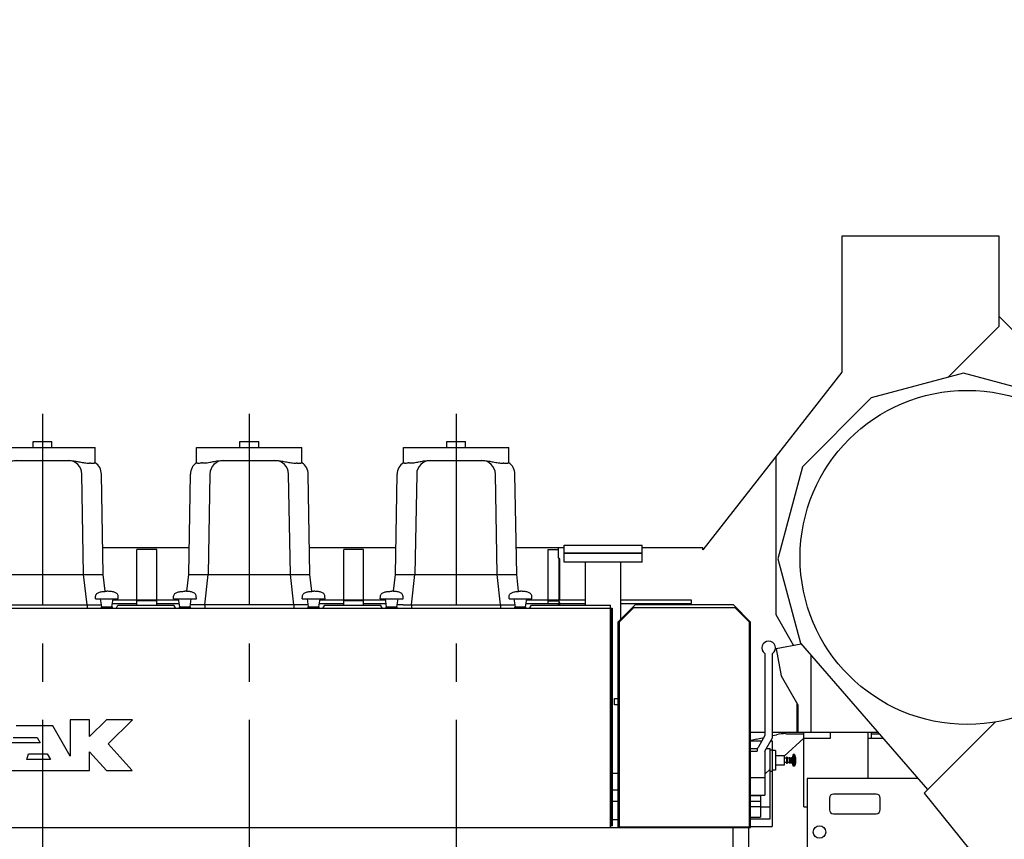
# Model space of a CAD drawing. Header units: millimetres. Extents: x 0 to 1189, y 0 to 841.
# Tile 17 of 103: x 267 to 393, y 245 to 350. Entities that reach past the tile are written whole.
import ezdxf
from ezdxf.enums import TextEntityAlignment as Align

# ---------------------------------------------------------------- set-up
doc = ezdxf.new("R2010")
doc.units = ezdxf.units.MM
doc.header["$LTSCALE"] = 65.395
doc.linetypes.add('CENTER', pattern=[0.6, 0.375, -0.075, 0.075, -0.075])
doc.layers.get('0').update_dxf_attribs({"linetype": 'CONTINUOUS'})
for name, color, linetype in [('1907_210700_40_SIMPLE1_T2_X_PBL570', 7, 'CONTINUOUS'), ('1907_210700_40_SIMPLE1_T2_X_PBL602', 7, 'CONTINUOUS'), ('1907_210700_40_SIMPLE1_T2_X_PBL611', 7, 'CONTINUOUS'), ('1907_210700_40_SIMPLE1_X_ABL569', 7, 'CONTINUOUS'), ('1907_210700_40_SIMPLE1_X_ABL601', 7, 'CONTINUOUS'), ('1907_210700_40_SIMPLE1_X_ABL610', 7, 'CONTINUOUS'), ('1937_111000_09_SIMPLE1_D_ABL469', 7, 'CONTINUOUS'), ('1937_111000_09_SIMPLE1_T1_D_PBL470', 7, 'CONTINUOUS'), ('32007_060000_TLKGS_KGS_V_ABL515', 7, 'CONTINUOUS'), ('32007_061000_TLKGS_KGS_V_ABL516', 7, 'CONTINUOUS'), ('32007_062000_TLKGS_KGS_TL_V_ABL558', 7, 'CONTINUOUS'), ('32007_116500_01_SIMPLE1_T1_X_PBL618', 7, 'CONTINUOUS'), ('32007_116500_01_SIMPLE1_T3_X_PBL620', 7, 'CONTINUOUS'), ('32007_116500_01_SIMPLE1_X#AF3_ABL479', 7, 'CONTINUOUS'), ('32007_723600_01_SIMPLE1_A_ABL598', 7, 'CONTINUOUS'), ('32007_723600_01_SIMPLE1_T1_A_PBL599', 7, 'CONTINUOUS'), ('32007_724700_02_SIMPLE1_T1_X_PBL596', 7, 'CONTINUOUS'), ('32007_724700_02_SIMPLE1_X_ABL595', 7, 'CONTINUOUS'), ('32007_725700_01_SIMPLE1_T1_X_PBL615', 7, 'CONTINUOUS'), ('32007_725700_01_SIMPLE1_X_ABL614', 7, 'CONTINUOUS'), ('32007_833000_01_SIMPLE1_T2_X_PBL582', 7, 'CONTINUOUS'), ('32007_833000_01_SIMPLE1_T3_X_PBL581', 7, 'CONTINUOUS'), ('32007_833000_01_SIMPLE1_X#AF1_ABL580', 7, 'CONTINUOUS'), ('32067_000000_TLKGS_MARKETING_ABL449', 7, 'CONTINUOUS'), ('32067_030000_TLKGS_V_ABL450', 7, 'CONTINUOUS'), ('32067_100000_TLKGS_V_ABL451', 7, 'CONTINUOUS'), ('32067_171000_01_SIMPLE1_T1_X_PBL492', 7, 'CONTINUOUS'), ('32067_171000_01_SIMPLE1_T3_X_PBL617', 7, 'CONTINUOUS'), ('32067_171000_01_SIMPLE1_T4_X_PBL583', 7, 'CONTINUOUS'), ('32067_171000_01_SIMPLE1_T4_X_PBL600', 7, 'CONTINUOUS'), ('32067_171000_01_SIMPLE1_T4_X_PBL604', 7, 'CONTINUOUS'), ('32067_171000_01_SIMPLE1_T4_X_PBL609', 7, 'CONTINUOUS'), ('32067_171000_01_SIMPLE1_T4_X_PBL619', 7, 'CONTINUOUS'), ('32067_171000_01_SIMPLE1_X_ABL490', 7, 'CONTINUOUS'), ('32067_200000_TLKGS_V_ABL494', 7, 'CONTINUOUS'), ('32067_700000_TLKGS_V_ABL481', 7, 'CONTINUOUS'), ('32067_727000_01_SIMPLE1_T1_X_PBL483', 7, 'CONTINUOUS'), ('32067_727000_01_SIMPLE1_X_ABL482', 7, 'CONTINUOUS'), ('32067_800000_TLKGS_V_ABL579', 7, 'CONTINUOUS'), ('34007_452000_01_SIMPLE1_T1_X_PBL606', 7, 'CONTINUOUS'), ('34007_452000_01_SIMPLE1_X_ABL605', 7, 'CONTINUOUS'), ('right_6_VBL448', 7, 'CONTINUOUS')]:
    doc.layers.add(name, color=color, linetype=linetype)
doc.styles.get("Standard").update_dxf_attribs({"font": 'txt', "width": 0.6})
doc.dimstyles.new('DIMSTYLE_1', dxfattribs={"dimtxt": 3.5, "dimasz": 3.5, "dimexe": 1.8, "dimexo": 0, "dimgap": 0.875, "dimtad": 1, "dimlfac": 20, "dimdsep": 46, "dimtxsty": 'Standard', "dimblk": '_FILLED', "dimblk1": '_FILLED', "dimblk2": '_FILLED', "dimcen": 0.09, "dimadec": 0, "dimazin": 0, "dimtp": 2, "dimtm": 2, "dimtfac": 1, "dimtofl": 0, "dimtmove": 0, "dimatfit": 3, "dimldrblk": '_FILLED', "dimfxl": 1, "dimtolj": 1, "dimarcsym": 0})

# ---------------------------------------------------------------- blocks, each defined once
blk = doc.blocks.new('_FILLED')
at = {"color": 0, "linetype": 'ByBlock'}
blk.add_solid([(0, 0), (-1, 0.167), (-1, -0.167)], dxfattribs=at)
blk = doc.blocks.new('*D15')
at = {"color": 2, "linetype": 'Continuous'}
for p, q in [((206.91, 350.22), (105.6, 350.22)), ((107.4, 350.22), (107.4, 265.1)), ((107.4, 179.97), (107.4, 265.1)), ((391.02, 179.97), (105.6, 179.97))]:
    blk.add_line(p, q, dxfattribs=at)
at = {"color": 2, "linetype": 'Continuous', "xscale": 3.5, "yscale": 3.5, "zscale": 3.5}
for p, rotation in [((107.4, 350.22), 90), ((107.4, 179.97), 270)]:
    blk.add_blockref('_FILLED', p, dxfattribs=dict(at, rotation=rotation))
at = {"color": 2, "linetype": 'Continuous', "width": 0.654762}
blk.add_text('3405', height=3.5, rotation=90, dxfattribs=at).set_placement((106.53, 265.1), align=Align.CENTER)
blk = doc.blocks.new('1937_111000_09_SIMPLE1_T1_D_PBL470', base_point=(257.95, 199.6))
at = {"layer": '1937_111000_09_SIMPLE1_T1_D_PBL470', "color": 7, "linetype": 'Continuous'}
for p in [(159.4, 246.72), (358, 243.42)]:
    blk.add_line(p, (358, 246.72), dxfattribs=at)
blk = doc.blocks.new('1937_111000_09_SIMPLE1_D_ABL469', base_point=(257.95, 199.6))
at = {"layer": '1937_111000_09_SIMPLE1_T1_D_PBL470'}
blk.add_blockref('1937_111000_09_SIMPLE1_T1_D_PBL470', (257.95, 199.6), dxfattribs=at)
blk = doc.blocks.new('32007_116500_01_SIMPLE1_T1_X_PBL618', base_point=(341.35, 264.8))
at = {"layer": '32007_116500_01_SIMPLE1_T1_X_PBL618', "color": 7, "linetype": 'Continuous'}
for p, q in [((336.35, 280.72), (336.35, 281.87)), ((346.35, 281.87), (336.35, 281.87)), ((346.35, 280.72), (346.35, 281.87)), ((346.35, 280.72), (336.35, 280.72)), ((339.1, 275.21), (339.1, 280.72)), ((343.6, 273.37), (343.6, 280.72)), ((342.3, 247.72), (342.43, 247.72)), ((342.5, 247.72), (343.25, 247.72))]:
    blk.add_line(p, q, dxfattribs=at)
blk = doc.blocks.new('32007_116500_01_SIMPLE1_T3_X_PBL620', base_point=(341.35, 282.37))
at = {"layer": '32007_116500_01_SIMPLE1_T3_X_PBL620', "color": 7, "linetype": 'Continuous'}
for p, q in [((336.35, 281.87), (336.35, 282.87)), ((336.35, 282.87), (346.35, 282.87)), ((346.35, 281.87), (346.35, 282.87)), ((336.35, 281.87), (346.35, 281.87))]:
    blk.add_line(p, q, dxfattribs=at)
blk = doc.blocks.new('32007_116500_01_SIMPLE1_X#AF3_ABL479', base_point=(257.15, 264.8))
at = {"layer": '32007_116500_01_SIMPLE1_T1_X_PBL618'}
blk.add_blockref('32007_116500_01_SIMPLE1_T1_X_PBL618', (341.35, 264.8), dxfattribs=at)
at = {"layer": '32007_116500_01_SIMPLE1_T3_X_PBL620'}
blk.add_blockref('32007_116500_01_SIMPLE1_T3_X_PBL620', (341.35, 282.37), dxfattribs=at)
blk = doc.blocks.new('32067_171000_01_SIMPLE1_T1_X_PBL492', base_point=(258.9, 260.97))
at = {"layer": '32067_171000_01_SIMPLE1_T1_X_PBL492', "color": 7, "linetype": 'Continuous'}
for p, q in [((278.97, 274.86), (279.17, 275.21)), ((279.17, 275.21), (286.33, 275.21)), ((286.53, 274.86), (286.33, 275.21)), ((305.47, 274.86), (305.67, 275.21)), ((305.67, 275.21), (312.83, 275.21)), ((313.03, 274.86), (312.83, 275.21)), ((331.97, 274.86), (332.17, 275.21)), ((332.17, 275.21), (342.3, 275.21)), ((342.3, 246.72), (342.3, 275.21)), ((175.5, 274.82), (342.3, 274.82)), ((273.06, 260.51), (273.06, 255.83)), ((275.53, 260.51), (273.06, 260.51)), ((277.69, 260.51), (275.53, 258.35)), ((275.53, 258.35), (275.53, 260.51)), ((281.02, 260.51), (277.69, 260.51)), ((277.93, 257.42), (281.02, 260.51)), ((270.82, 259.71), (266.13, 259.71)), ((273.06, 255.83), (270.82, 259.71)), ((269.21, 257.56), (265.56, 257.56)), ((265.74, 258.24), (268.82, 258.24)), ((268.82, 258.24), (269.21, 257.56)), ((275.53, 253.99), (275.53, 256.4)), ((275.53, 256.4), (277.69, 253.99)), ((281, 253.99), (277.93, 257.42)), ((267.49, 255.41), (267.69, 256.14)), ((270.51, 255.41), (267.49, 255.41)), ((267.69, 256.14), (270.09, 256.14)), ((270.09, 256.14), (270.51, 255.41)), ((263.04, 253.99), (275.53, 253.99)), ((277.69, 253.99), (281, 253.99))]:
    blk.add_line(p, q, dxfattribs=at)
for centre, start_param, end_param in [((278.92, 274.95), -3.141593, -2.356194), ((286.58, 274.95), -3.926991, -3.141593), ((305.42, 274.95), -3.141593, -2.356194), ((313.08, 274.95), -3.926991, -3.141593), ((331.92, 274.95), -3.141593, -2.356194)]:
    blk.add_ellipse(centre, major_axis=(0, 0.125), ratio=0.57735, start_param=start_param, end_param=end_param, dxfattribs=at)
blk = doc.blocks.new('32067_171000_01_SIMPLE1_T4_X_PBL583', base_point=(277.75, 275.9))
at = {"layer": '32067_171000_01_SIMPLE1_T4_X_PBL583', "color": 7, "linetype": 'Continuous'}
for p, q in [((276.29, 276.02), (276.3, 276.31)), ((276.29, 276.02), (279.21, 276.02)), ((277.1, 274.97), (276.94, 276.02)), ((278.4, 274.97), (278.56, 276.02)), ((279.21, 276.02), (279.2, 276.31)), ((277.02, 274.82), (277.04, 274.97)), ((277.04, 274.97), (278.46, 274.97)), ((278.48, 274.82), (278.46, 274.97))]:
    blk.add_line(p, q, dxfattribs=at)
for points in [[(276.3, 276.31), (276.3, 276.39), (276.33, 276.52), (276.46, 276.68), (276.63, 276.79), (276.89, 276.89), (277.27, 276.96), (277.58, 276.97), (277.75, 276.97)], [(279.2, 276.31), (279.2, 276.39), (279.17, 276.52), (279.04, 276.68), (278.87, 276.79), (278.61, 276.89), (278.23, 276.96), (277.92, 276.97), (277.75, 276.97)]]:
    blk.add_open_spline(points, degree=3, knots=[0, 0, 0, 0, 0.126668, 0.235274, 0.344342, 0.460019, 0.715186, 1, 1, 1, 1], dxfattribs=at)
blk = doc.blocks.new('32067_171000_01_SIMPLE1_T4_X_PBL600', base_point=(287.75, 275.9))
at = {"layer": '32067_171000_01_SIMPLE1_T4_X_PBL600', "color": 7, "linetype": 'Continuous'}
for p, q in [((286.29, 276.02), (286.3, 276.31)), ((286.29, 276.02), (289.21, 276.02)), ((287.1, 274.97), (286.94, 276.02)), ((288.4, 274.97), (288.56, 276.02)), ((289.21, 276.02), (289.2, 276.31)), ((287.02, 274.82), (287.04, 274.97)), ((287.04, 274.97), (288.46, 274.97)), ((288.48, 274.82), (288.46, 274.97))]:
    blk.add_line(p, q, dxfattribs=at)
for points in [[(286.3, 276.31), (286.3, 276.39), (286.33, 276.52), (286.46, 276.68), (286.63, 276.79), (286.89, 276.89), (287.27, 276.96), (287.58, 276.97), (287.75, 276.97)], [(289.2, 276.31), (289.2, 276.39), (289.17, 276.52), (289.04, 276.68), (288.87, 276.79), (288.61, 276.89), (288.23, 276.96), (287.92, 276.97), (287.75, 276.97)]]:
    blk.add_open_spline(points, degree=3, knots=[0, 0, 0, 0, 0.126668, 0.235274, 0.344342, 0.460019, 0.715186, 1, 1, 1, 1], dxfattribs=at)
blk = doc.blocks.new('32067_171000_01_SIMPLE1_T4_X_PBL604', base_point=(304.25, 275.9))
at = {"layer": '32067_171000_01_SIMPLE1_T4_X_PBL604', "color": 7, "linetype": 'Continuous'}
for p, q in [((302.79, 276.02), (302.8, 276.31)), ((302.79, 276.02), (305.71, 276.02)), ((303.6, 274.97), (303.44, 276.02)), ((304.9, 274.97), (305.06, 276.02)), ((305.71, 276.02), (305.7, 276.31)), ((303.52, 274.82), (303.54, 274.97)), ((303.54, 274.97), (304.96, 274.97)), ((304.98, 274.82), (304.96, 274.97))]:
    blk.add_line(p, q, dxfattribs=at)
for points in [[(302.8, 276.31), (302.8, 276.39), (302.83, 276.52), (302.96, 276.68), (303.13, 276.79), (303.39, 276.89), (303.77, 276.96), (304.08, 276.97), (304.25, 276.97)], [(305.7, 276.31), (305.7, 276.39), (305.67, 276.52), (305.54, 276.68), (305.37, 276.79), (305.11, 276.89), (304.73, 276.96), (304.42, 276.97), (304.25, 276.97)]]:
    blk.add_open_spline(points, degree=3, knots=[0, 0, 0, 0, 0.126668, 0.235274, 0.344342, 0.460019, 0.715186, 1, 1, 1, 1], dxfattribs=at)
blk = doc.blocks.new('32067_171000_01_SIMPLE1_T4_X_PBL609', base_point=(314.25, 275.9))
at = {"layer": '32067_171000_01_SIMPLE1_T4_X_PBL609', "color": 7, "linetype": 'Continuous'}
for p, q in [((312.79, 276.02), (312.8, 276.31)), ((312.79, 276.02), (315.71, 276.02)), ((313.6, 274.97), (313.44, 276.02)), ((314.9, 274.97), (315.06, 276.02)), ((315.71, 276.02), (315.7, 276.31)), ((313.52, 274.82), (313.54, 274.97)), ((313.54, 274.97), (314.96, 274.97)), ((314.98, 274.82), (314.96, 274.97))]:
    blk.add_line(p, q, dxfattribs=at)
for points in [[(312.8, 276.31), (312.8, 276.39), (312.83, 276.52), (312.96, 276.68), (313.13, 276.79), (313.39, 276.89), (313.77, 276.96), (314.08, 276.97), (314.25, 276.97)], [(315.7, 276.31), (315.7, 276.39), (315.67, 276.52), (315.54, 276.68), (315.37, 276.79), (315.11, 276.89), (314.73, 276.96), (314.42, 276.97), (314.25, 276.97)]]:
    blk.add_open_spline(points, degree=3, knots=[0, 0, 0, 0, 0.126668, 0.235274, 0.344342, 0.460019, 0.715186, 1, 1, 1, 1], dxfattribs=at)
blk = doc.blocks.new('32067_171000_01_SIMPLE1_T3_X_PBL617', base_point=(342.4, 260.87))
at = {"layer": '32067_171000_01_SIMPLE1_T3_X_PBL617', "color": 7, "linetype": 'Continuous'}
for p, q in [((342.3, 274.28), (342.35, 274.28)), ((342.35, 274.82), (342.35, 256.78)), ((342.35, 274.82), (342.5, 274.82)), ((342.5, 274.82), (342.5, 246.92)), ((342.35, 267.72), (342.5, 267.72)), ((342.35, 260.78), (342.3, 260.78)), ((342.43, 256.78), (342.35, 256.78)), ((342.43, 256.78), (342.43, 246.92)), ((342.43, 246.92), (342.5, 246.92))]:
    blk.add_line(p, q, dxfattribs=at)
blk = doc.blocks.new('32067_171000_01_SIMPLE1_T4_X_PBL619', base_point=(330.75, 275.9))
at = {"layer": '32067_171000_01_SIMPLE1_T4_X_PBL619', "color": 7, "linetype": 'Continuous'}
for p, q in [((329.29, 276.02), (329.3, 276.31)), ((329.29, 276.02), (332.21, 276.02)), ((330.1, 274.97), (329.94, 276.02)), ((331.4, 274.97), (331.56, 276.02)), ((332.21, 276.02), (332.2, 276.31)), ((330.02, 274.82), (330.04, 274.97)), ((330.04, 274.97), (331.46, 274.97)), ((331.48, 274.82), (331.46, 274.97))]:
    blk.add_line(p, q, dxfattribs=at)
for points in [[(329.3, 276.31), (329.3, 276.39), (329.33, 276.52), (329.46, 276.68), (329.63, 276.79), (329.89, 276.89), (330.27, 276.96), (330.58, 276.97), (330.75, 276.97)], [(332.2, 276.31), (332.2, 276.39), (332.17, 276.52), (332.04, 276.68), (331.87, 276.79), (331.61, 276.89), (331.23, 276.96), (330.92, 276.97), (330.75, 276.97)]]:
    blk.add_open_spline(points, degree=3, knots=[0, 0, 0, 0, 0.126668, 0.235274, 0.344342, 0.460019, 0.715186, 1, 1, 1, 1], dxfattribs=at)
blk = doc.blocks.new('32067_171000_01_SIMPLE1_X_ABL490', base_point=(258.13, 261.85))
at = {"layer": '32067_171000_01_SIMPLE1_T1_X_PBL492'}
blk.add_blockref('32067_171000_01_SIMPLE1_T1_X_PBL492', (258.9, 260.97), dxfattribs=at)
at = {"layer": '32067_171000_01_SIMPLE1_T3_X_PBL617'}
blk.add_blockref('32067_171000_01_SIMPLE1_T3_X_PBL617', (342.4, 260.87), dxfattribs=at)
at = {"layer": '32067_171000_01_SIMPLE1_T4_X_PBL583'}
blk.add_blockref('32067_171000_01_SIMPLE1_T4_X_PBL583', (277.75, 275.9), dxfattribs=at)
at = {"layer": '32067_171000_01_SIMPLE1_T4_X_PBL600'}
blk.add_blockref('32067_171000_01_SIMPLE1_T4_X_PBL600', (287.75, 275.9), dxfattribs=at)
at = {"layer": '32067_171000_01_SIMPLE1_T4_X_PBL604'}
blk.add_blockref('32067_171000_01_SIMPLE1_T4_X_PBL604', (304.25, 275.9), dxfattribs=at)
at = {"layer": '32067_171000_01_SIMPLE1_T4_X_PBL609'}
blk.add_blockref('32067_171000_01_SIMPLE1_T4_X_PBL609', (314.25, 275.9), dxfattribs=at)
at = {"layer": '32067_171000_01_SIMPLE1_T4_X_PBL619'}
blk.add_blockref('32067_171000_01_SIMPLE1_T4_X_PBL619', (330.75, 275.9), dxfattribs=at)
blk = doc.blocks.new('32067_100000_TLKGS_V_ABL451', base_point=(271.02, 196.62))
at = {"layer": '1937_111000_09_SIMPLE1_D_ABL469'}
blk.add_blockref('1937_111000_09_SIMPLE1_D_ABL469', (257.95, 199.6), dxfattribs=at)
at = {"layer": '32007_116500_01_SIMPLE1_X#AF3_ABL479'}
blk.add_blockref('32007_116500_01_SIMPLE1_X#AF3_ABL479', (257.15, 264.8), dxfattribs=at)
at = {"layer": '32067_171000_01_SIMPLE1_X_ABL490'}
blk.add_blockref('32067_171000_01_SIMPLE1_X_ABL490', (258.13, 261.85), dxfattribs=at)
blk = doc.blocks.new('32067_727000_01_SIMPLE1_T1_X_PBL483', base_point=(299, 287.03))
at = {"layer": '32067_727000_01_SIMPLE1_T1_X_PBL483', "color": 7, "linetype": 'Continuous'}
for p, q in [((371.94, 322.5), (371.94, 305.06)), ((392.12, 322.5), (371.94, 322.5)), ((392.12, 310.95), (392.12, 322.5)), ((420.35, 283.95), (392.12, 312.18)), ((385.58, 304.41), (392.12, 310.95)), ((371.94, 305.06), (367.98, 299.99)), ((387.52, 304.93), (375.7, 301.76)), ((399.11, 301.82), (387.52, 304.93)), ((375.7, 301.76), (366.89, 292.94)), ((367.98, 299.99), (354.13, 282.27)), ((367.98, 299.99), (367.98, 299.99)), ((363.46, 294.21), (363.46, 273.99)), ((366.89, 292.94), (363.72, 281.13)), ((288.29, 282.52), (277.21, 282.52)), ((281.6, 275.82), (281.6, 282.34)), ((284.15, 282.34), (281.6, 282.34)), ((284.15, 275.82), (284.15, 282.34)), ((314.79, 282.52), (303.71, 282.52)), ((308.1, 275.82), (308.1, 282.34)), ((310.65, 282.34), (308.1, 282.34)), ((310.65, 275.82), (310.65, 282.34)), ((336.35, 282.52), (330.21, 282.52)), ((334.3, 275.82), (334.3, 282.34)), ((334.3, 282.34), (335.64, 282.34)), ((335.64, 281.21), (335.64, 282.52)), ((354.13, 282.52), (346.35, 282.52)), ((354.13, 282.27), (354.13, 282.52)), ((335.7, 281.21), (335.64, 281.21)), ((335.7, 275.82), (335.7, 281.21)), ((335.8, 281.12), (335.7, 281.12)), ((335.8, 275.82), (335.8, 281.12)), ((363.72, 281.13), (366.62, 270.31)), ((278.47, 275.42), (281.6, 275.42)), ((286.97, 275.82), (278.53, 275.82)), ((281.6, 275.21), (281.6, 275.74)), ((284.15, 275.74), (281.6, 275.74)), ((284.15, 275.21), (284.15, 275.74)), ((284.15, 275.42), (287.03, 275.42)), ((304.97, 275.42), (308.1, 275.42)), ((313.47, 275.82), (305.03, 275.82)), ((308.1, 275.21), (308.1, 275.74)), ((310.65, 275.74), (308.1, 275.74)), ((310.65, 275.21), (310.65, 275.74)), ((310.65, 275.42), (313.53, 275.42)), ((331.47, 275.42), (334.3, 275.42)), ((339.1, 275.82), (331.53, 275.82)), ((334.3, 275.41), (334.3, 275.74)), ((334.3, 275.74), (335.7, 275.74)), ((334.3, 275.41), (335.7, 275.41)), ((335.64, 275.21), (335.64, 275.41)), ((335.7, 275.21), (335.7, 275.74)), ((335.8, 275.53), (335.7, 275.53)), ((335.7, 275.48), (335.8, 275.48)), ((335.8, 275.21), (335.8, 275.53)), ((335.8, 275.42), (339.1, 275.42)), ((352.69, 275.82), (343.6, 275.82)), ((343.6, 275.42), (352.69, 275.42)), ((352.69, 275.42), (352.69, 275.82)), ((363.46, 273.99), (365.76, 270.01)), ((366.74, 270.18), (363.54, 269.61)), ((366.62, 270.31), (382.92, 251.57)), ((363.54, 269.61), (364.16, 266.12)), ((367.98, 268.76), (367.98, 258.92)), ((364.16, 266.12), (366.29, 262.42)), ((366.18, 262.62), (366.18, 258.92)), ((366.29, 262.42), (366.29, 258.92)), ((360.25, 258.92), (362.07, 258.92)), ((363.07, 258.92), (367.05, 258.92)), ((367.98, 258.92), (376.52, 258.92))]:
    blk.add_line(p, q, dxfattribs=at)
blk = doc.blocks.new('32067_727000_01_SIMPLE1_X_ABL482', base_point=(299, 287.03))
at = {"layer": '32067_727000_01_SIMPLE1_T1_X_PBL483'}
blk.add_blockref('32067_727000_01_SIMPLE1_T1_X_PBL483', (299, 287.03), dxfattribs=at)
blk = doc.blocks.new('32067_700000_TLKGS_V_ABL481', base_point=(299, 287.03))
at = {"layer": '32067_727000_01_SIMPLE1_X_ABL482'}
blk.add_blockref('32067_727000_01_SIMPLE1_X_ABL482', (299, 287.03), dxfattribs=at)
blk = doc.blocks.new('1907_210700_40_SIMPLE1_T2_X_PBL570', base_point=(269.5, 227.52))
at = {"layer": '1907_210700_40_SIMPLE1_T2_X_PBL570', "color": 2, "linetype": 'CENTER'}
blk.add_line((269.5, 299.72), (269.5, 155.32), dxfattribs=at)
at = {"layer": '1907_210700_40_SIMPLE1_T2_X_PBL570', "color": 7, "linetype": 'Continuous'}
for p, q in [((262.75, 293.44), (262.75, 295.42)), ((262.75, 295.42), (276.25, 295.42)), ((268.3, 295.42), (268.3, 296.17)), ((268.3, 296.17), (270.7, 296.17)), ((270.7, 295.42), (270.7, 296.17)), ((276.25, 293.44), (276.25, 295.42)), ((265.96, 293.72), (273.03, 293.72)), ((261.73, 279.13), (261.95, 292)), ((264.45, 292), (264.23, 279.13)), ((274.77, 279.13), (274.54, 292)), ((277.27, 279.13), (277.05, 292)), ((261.49, 276.97), (261.73, 279.13)), ((261.73, 279.13), (277.27, 279.13)), ((263.8, 275.24), (264.23, 279.13)), ((275.2, 275.24), (274.77, 279.13)), ((277.51, 276.97), (277.27, 279.13)), ((262.72, 275.24), (261.94, 275.24)), ((262.72, 275.24), (277.06, 275.24)), ((263.8, 275.24), (263.8, 274.82)), ((275.2, 275.24), (275.2, 274.82))]:
    blk.add_line(p, q, dxfattribs=at)
for centre, radius, start, end in [((263.7, 291.97), 1.75, 123.0888, 179.0157), ((263.44, 291.84), 1.58, 87.9538, 92.3666), ((266.2, 291.97), 1.75, 90, 179.0171), ((272.79, 291.97), 1.75, 0.9983, 90), ((275.58, 291.86), 1.55, 88.2837, 92.2195), ((275.3, 291.97), 1.75, 0.9577, 57.1454)]:
    blk.add_arc(centre, radius, start, end, dxfattribs=at)
for points, knots in [([(262.75, 293.44), (262.75, 293.43), (262.77, 293.42), (262.8, 293.42), (262.85, 293.41), (262.96, 293.41), (263.13, 293.41), (263.29, 293.42), (263.37, 293.42)], [0, 0, 0, 0, 0.021989, 0.073859, 0.157732, 0.272737, 0.588445, 1, 1, 1, 1]), ([(263.49, 293.42), (263.7, 293.41), (264.12, 293.44), (264.73, 293.56), (265.34, 293.68), (265.76, 293.72), (265.96, 293.72)], [0, 0, 0, 0, 0.249411, 0.499844, 0.750407, 1, 1, 1, 1]), ([(273.03, 293.72), (273.24, 293.72), (273.66, 293.68), (274.27, 293.55), (274.89, 293.43), (275.31, 293.4), (275.52, 293.41)], [0, 0, 0, 0, 0.249571, 0.500167, 0.75063, 1, 1, 1, 1]), ([(275.63, 293.41), (275.71, 293.41), (275.87, 293.4), (276.04, 293.41), (276.15, 293.41), (276.2, 293.42), (276.23, 293.42), (276.25, 293.43), (276.25, 293.44)], [0, 0, 0, 0, 0.410589, 0.7256, 0.840451, 0.924384, 0.976675, 1, 1, 1, 1])]:
    blk.add_open_spline(points, degree=3, knots=knots, dxfattribs=at)
blk = doc.blocks.new('1907_210700_40_SIMPLE1_X_ABL569', base_point=(269.5, 227.52))
at = {"layer": '1907_210700_40_SIMPLE1_T2_X_PBL570'}
blk.add_blockref('1907_210700_40_SIMPLE1_T2_X_PBL570', (269.5, 227.52), dxfattribs=at)
blk = doc.blocks.new('1907_210700_40_SIMPLE1_T2_X_PBL602', base_point=(296, 227.65))
at = {"layer": '1907_210700_40_SIMPLE1_T2_X_PBL602', "color": 2, "linetype": 'CENTER'}
blk.add_line((296, 299.72), (296, 155.58), dxfattribs=at)
at = {"layer": '1907_210700_40_SIMPLE1_T2_X_PBL602', "color": 7, "linetype": 'Continuous'}
for p, q in [((289.25, 293.44), (289.25, 295.42)), ((289.25, 295.42), (302.75, 295.42)), ((294.8, 295.42), (294.8, 296.17)), ((294.8, 296.17), (297.2, 296.17)), ((297.2, 295.42), (297.2, 296.17)), ((302.75, 293.44), (302.75, 295.42)), ((292.46, 293.72), (299.53, 293.72)), ((288.23, 279.13), (288.45, 292)), ((290.95, 292), (290.73, 279.13)), ((301.27, 279.13), (301.04, 292)), ((303.77, 279.13), (303.55, 292)), ((287.99, 276.97), (288.23, 279.13)), ((288.23, 279.13), (303.77, 279.13)), ((290.3, 275.24), (290.73, 279.13)), ((301.7, 275.24), (301.27, 279.13)), ((304.01, 276.97), (303.77, 279.13)), ((303.56, 275.24), (288.44, 275.24)), ((290.3, 275.24), (290.3, 274.82)), ((301.7, 275.24), (301.7, 274.82))]:
    blk.add_line(p, q, dxfattribs=at)
for centre, radius, start, end in [((290.2, 291.97), 1.75, 123.0888, 179.0157), ((289.94, 291.84), 1.58, 87.9538, 92.3666), ((292.7, 291.97), 1.75, 90, 179.0171), ((299.29, 291.97), 1.75, 0.9983, 90), ((302.08, 291.86), 1.55, 88.2837, 92.2195), ((301.8, 291.97), 1.75, 0.9577, 57.1454)]:
    blk.add_arc(centre, radius, start, end, dxfattribs=at)
for points, knots in [([(289.25, 293.44), (289.25, 293.43), (289.27, 293.42), (289.3, 293.42), (289.35, 293.41), (289.46, 293.41), (289.63, 293.41), (289.79, 293.42), (289.87, 293.42)], [0, 0, 0, 0, 0.021989, 0.073859, 0.157732, 0.272737, 0.588445, 1, 1, 1, 1]), ([(289.99, 293.42), (290.2, 293.41), (290.62, 293.44), (291.23, 293.56), (291.84, 293.68), (292.26, 293.72), (292.46, 293.72)], [0, 0, 0, 0, 0.249411, 0.499844, 0.750407, 1, 1, 1, 1]), ([(299.53, 293.72), (299.74, 293.72), (300.16, 293.68), (300.77, 293.55), (301.39, 293.43), (301.81, 293.4), (302.02, 293.41)], [0, 0, 0, 0, 0.249571, 0.500167, 0.75063, 1, 1, 1, 1]), ([(302.13, 293.41), (302.21, 293.41), (302.37, 293.4), (302.54, 293.41), (302.65, 293.41), (302.7, 293.42), (302.73, 293.42), (302.75, 293.43), (302.75, 293.44)], [0, 0, 0, 0, 0.410589, 0.7256, 0.840451, 0.924384, 0.976675, 1, 1, 1, 1])]:
    blk.add_open_spline(points, degree=3, knots=knots, dxfattribs=at)
blk = doc.blocks.new('1907_210700_40_SIMPLE1_X_ABL601', base_point=(296, 227.65))
at = {"layer": '1907_210700_40_SIMPLE1_T2_X_PBL602'}
blk.add_blockref('1907_210700_40_SIMPLE1_T2_X_PBL602', (296, 227.65), dxfattribs=at)
blk = doc.blocks.new('1907_210700_40_SIMPLE1_T2_X_PBL611', base_point=(322.5, 227.4))
at = {"layer": '1907_210700_40_SIMPLE1_T2_X_PBL611', "color": 2, "linetype": 'CENTER'}
blk.add_line((322.5, 299.72), (322.5, 155.07), dxfattribs=at)
at = {"layer": '1907_210700_40_SIMPLE1_T2_X_PBL611', "color": 7, "linetype": 'Continuous'}
for p, q in [((315.75, 293.44), (315.75, 295.42)), ((315.75, 295.42), (329.25, 295.42)), ((321.3, 295.42), (321.3, 296.17)), ((321.3, 296.17), (323.7, 296.17)), ((323.7, 295.42), (323.7, 296.17)), ((329.25, 293.44), (329.25, 295.42)), ((318.96, 293.72), (326.03, 293.72)), ((314.73, 279.13), (314.95, 292)), ((317.45, 292), (317.23, 279.13)), ((327.77, 279.13), (327.54, 292)), ((330.27, 279.13), (330.05, 292)), ((314.49, 276.97), (314.73, 279.13)), ((314.73, 279.13), (330.27, 279.13)), ((316.8, 275.24), (317.23, 279.13)), ((328.2, 275.24), (327.77, 279.13)), ((330.51, 276.97), (330.27, 279.13)), ((315.72, 275.24), (314.94, 275.24)), ((315.72, 275.24), (330.06, 275.24)), ((316.8, 275.24), (316.8, 274.82)), ((328.2, 275.24), (328.2, 274.82))]:
    blk.add_line(p, q, dxfattribs=at)
for centre, radius, start, end in [((316.7, 291.97), 1.75, 123.0888, 179.0157), ((316.44, 291.84), 1.58, 87.9538, 92.3666), ((319.2, 291.97), 1.75, 90, 179.0171), ((325.79, 291.97), 1.75, 0.9983, 90), ((328.58, 291.86), 1.55, 88.2837, 92.2195), ((328.3, 291.97), 1.75, 0.9577, 57.1454)]:
    blk.add_arc(centre, radius, start, end, dxfattribs=at)
for points, knots in [([(315.75, 293.44), (315.75, 293.43), (315.77, 293.42), (315.8, 293.42), (315.85, 293.41), (315.96, 293.41), (316.13, 293.41), (316.29, 293.42), (316.37, 293.42)], [0, 0, 0, 0, 0.021989, 0.073859, 0.157732, 0.272737, 0.588445, 1, 1, 1, 1]), ([(316.49, 293.42), (316.7, 293.41), (317.12, 293.44), (317.73, 293.56), (318.34, 293.68), (318.76, 293.72), (318.96, 293.72)], [0, 0, 0, 0, 0.249411, 0.499844, 0.750407, 1, 1, 1, 1]), ([(326.03, 293.72), (326.24, 293.72), (326.66, 293.68), (327.27, 293.55), (327.89, 293.43), (328.31, 293.4), (328.52, 293.41)], [0, 0, 0, 0, 0.249571, 0.500167, 0.75063, 1, 1, 1, 1]), ([(328.63, 293.41), (328.71, 293.41), (328.87, 293.4), (329.04, 293.41), (329.15, 293.41), (329.2, 293.42), (329.23, 293.42), (329.25, 293.43), (329.25, 293.44)], [0, 0, 0, 0, 0.410589, 0.7256, 0.840451, 0.924384, 0.976675, 1, 1, 1, 1])]:
    blk.add_open_spline(points, degree=3, knots=knots, dxfattribs=at)
blk = doc.blocks.new('1907_210700_40_SIMPLE1_X_ABL610', base_point=(322.5, 227.4))
at = {"layer": '1907_210700_40_SIMPLE1_T2_X_PBL611'}
blk.add_blockref('1907_210700_40_SIMPLE1_T2_X_PBL611', (322.5, 227.4), dxfattribs=at)
blk = doc.blocks.new('32067_200000_TLKGS_V_ABL494', base_point=(256.25, 238.83))
at = {"layer": '1907_210700_40_SIMPLE1_X_ABL569'}
blk.add_blockref('1907_210700_40_SIMPLE1_X_ABL569', (269.5, 227.52), dxfattribs=at)
at = {"layer": '1907_210700_40_SIMPLE1_X_ABL601'}
blk.add_blockref('1907_210700_40_SIMPLE1_X_ABL601', (296, 227.65), dxfattribs=at)
at = {"layer": '1907_210700_40_SIMPLE1_X_ABL610'}
blk.add_blockref('1907_210700_40_SIMPLE1_X_ABL610', (322.5, 227.4), dxfattribs=at)
blk = doc.blocks.new('32007_833000_01_SIMPLE1_T3_X_PBL581', base_point=(373.9, 232.03))
at = {"layer": '32007_833000_01_SIMPLE1_T3_X_PBL581', "color": 7, "linetype": 'Continuous'}
for p, q in [((364.75, 258.72), (367.05, 258.72)), ((364.75, 258.72), (367.05, 258.72)), ((375.75, 258.72), (376.7, 258.72)), ((361, 258.02), (361.93, 258.23)), ((363.07, 258.49), (363.55, 258.59)), ((389.5, 215.82), (388.4, 215.82)), ((388.4, 205.33), (388.4, 215.82)), ((389.5, 205.33), (389.5, 215.82)), ((375.02, 213.12), (373.65, 213.12)), ((388.4, 213.12), (386.31, 213.12)), ((378.24, 208.02), (374.05, 208.02)), ((388.4, 208.02), (386.98, 208.02)), ((389.5, 205.33), (388.4, 205.33))]:
    blk.add_line(p, q, dxfattribs=at)
for centre, radius, start, end in [((364.75, 253.21), 5.52, 90, 102.5951), ((362.2, 252.64), 5.52, 102.5951, 109.7876), ((363.15, 213.22), 5.2, 201.1134, 202.9398), ((363.15, 213.22), 5.2, 233.3447, 243.3976)]:
    blk.add_arc(centre, radius, start, end, dxfattribs=at)
blk = doc.blocks.new('32007_833000_01_SIMPLE1_T2_X_PBL582', base_point=(390.05, 210.57))
at = {"layer": '32007_833000_01_SIMPLE1_T2_X_PBL582', "color": 7, "linetype": 'Continuous'}
for p, q in [((390.6, 215.57), (389.5, 215.57)), ((390.6, 205.57), (390.6, 215.57)), ((390.6, 205.57), (389.5, 205.57))]:
    blk.add_line(p, q, dxfattribs=at)
blk = doc.blocks.new('32007_833000_01_SIMPLE1_X#AF1_ABL580', base_point=(374.45, 232.03))
at = {"layer": '32007_833000_01_SIMPLE1_T2_X_PBL582'}
blk.add_blockref('32007_833000_01_SIMPLE1_T2_X_PBL582', (390.05, 210.57), dxfattribs=at)
at = {"layer": '32007_833000_01_SIMPLE1_T3_X_PBL581'}
blk.add_blockref('32007_833000_01_SIMPLE1_T3_X_PBL581', (373.9, 232.03), dxfattribs=at)
blk = doc.blocks.new('32067_800000_TLKGS_V_ABL579', base_point=(374.45, 232.03))
at = {"layer": '32007_833000_01_SIMPLE1_X#AF1_ABL580'}
blk.add_blockref('32007_833000_01_SIMPLE1_X#AF1_ABL580', (374.45, 232.03), dxfattribs=at)
blk = doc.blocks.new('32067_030000_TLKGS_V_ABL450', base_point=(291.59, 232.69))
at = {"layer": '32067_100000_TLKGS_V_ABL451'}
blk.add_blockref('32067_100000_TLKGS_V_ABL451', (271.02, 196.62), dxfattribs=at)
at = {"layer": '32067_200000_TLKGS_V_ABL494'}
blk.add_blockref('32067_200000_TLKGS_V_ABL494', (256.25, 238.83), dxfattribs=at)
at = {"layer": '32067_700000_TLKGS_V_ABL481'}
blk.add_blockref('32067_700000_TLKGS_V_ABL481', (299, 287.03), dxfattribs=at)
at = {"layer": '32067_800000_TLKGS_V_ABL579'}
blk.add_blockref('32067_800000_TLKGS_V_ABL579', (374.45, 232.03), dxfattribs=at)
blk = doc.blocks.new('34007_452000_01_SIMPLE1_T1_X_PBL606', base_point=(354.14, 260.97))
at = {"layer": '34007_452000_01_SIMPLE1_T1_X_PBL606', "color": 7, "linetype": 'Continuous'}
for p, q in [((345.45, 275.22), (343.25, 273.02)), ((358.05, 275.22), (345.45, 275.22)), ((360.25, 273.02), (358.05, 275.22)), ((345.25, 274.87), (343.4, 273.02)), ((358.25, 274.87), (345.25, 274.87)), ((360.1, 273.02), (358.25, 274.87)), ((343.25, 273.02), (343.25, 246.72)), ((343.4, 273.02), (343.4, 246.77)), ((360.1, 246.77), (360.1, 273.02)), ((360.25, 246.72), (360.25, 273.02)), ((362.07, 269.01), (362.07, 258.47)), ((363.07, 258.21), (363.07, 269.01)), ((342.82, 263.22), (343.25, 263.22)), ((342.82, 262.42), (342.82, 263.22)), ((343.25, 262.42), (342.82, 262.42)), ((360.25, 257.82), (361.7, 257.82)), ((362.07, 258.47), (361.21, 256.97)), ((362.07, 256.47), (363.07, 258.21)), ((362.85, 257.82), (363, 257.82)), ((363, 257.82), (363, 246.82)), ((360.25, 256.82), (361.14, 256.82)), ((360.25, 256.47), (361.08, 256.47)), ((362.07, 256.47), (362.07, 250.83)), ((362.28, 256.82), (362.75, 256.82)), ((362.75, 247.82), (362.75, 256.82)), ((362.75, 256.67), (363, 256.67)), ((363.45, 256.55), (363, 256.55)), ((363.45, 256.55), (363.45, 254.05)), ((364.55, 255.9), (363.45, 255.9)), ((364.55, 255.9), (364.55, 254.7)), ((364.85, 255.58), (364.55, 255.58)), ((364.85, 255.02), (364.55, 255.02)), ((364.93, 255.7), (364.85, 255.7)), ((364.85, 255.7), (364.85, 254.9)), ((364.93, 255.7), (364.93, 254.9)), ((365.18, 255.59), (364.93, 255.59)), ((365.18, 255.01), (364.93, 255.01)), ((365.33, 255.65), (365.18, 255.65)), ((365.18, 255.65), (365.18, 254.95)), ((365.33, 254.95), (365.18, 254.95)), ((365.33, 255.65), (365.33, 254.95)), ((365.58, 255.65), (365.48, 255.65)), ((365.48, 255.65), (365.48, 254.95)), ((365.58, 254.95), (365.48, 254.95)), ((365.69, 256.05), (365.58, 255.65)), ((365.58, 255.65), (365.58, 254.95)), ((365.58, 254.95), (365.69, 254.55)), ((365.87, 256.05), (365.69, 256.05)), ((365.69, 256.05), (365.69, 254.55)), ((365.87, 256.05), (365.87, 254.55)), ((365.87, 256.05), (365.98, 255.65)), ((365.98, 254.95), (365.87, 254.55)), ((365.98, 255.65), (365.98, 254.95)), ((362.75, 253.92), (363, 253.92)), ((363.45, 254.05), (363, 254.05)), ((364.55, 254.7), (363.45, 254.7)), ((364.93, 254.9), (364.85, 254.9)), ((365.87, 254.55), (365.69, 254.55)), ((342.43, 253.6), (342.3, 253.6)), ((343.25, 253.6), (342.5, 253.6)), ((360.25, 253.1), (362.07, 253.1)), ((342.43, 251.47), (342.3, 251.47)), ((343.25, 251.47), (342.5, 251.47)), ((342.43, 250.02), (342.3, 250.02)), ((343.25, 250.02), (342.5, 250.02)), ((360.25, 250.83), (362.07, 250.83)), ((360.25, 250.82), (361.51, 250.82)), ((360.25, 250.06), (361.51, 250.06)), ((361.51, 250.82), (361.51, 248.04)), ((360.25, 249.39), (361.51, 249.39)), ((360.25, 248.04), (361.51, 248.04)), ((360.25, 247.82), (362.75, 247.82)), ((343.4, 246.77), (360.1, 246.77)), ((358, 246.72), (360.25, 246.72)), ((360.25, 246.82), (363, 246.82))]:
    blk.add_line(p, q, dxfattribs=at)
for centre, radius, start, end in [((362.57, 269.72), 0.875, 304.85, 235.1501), ((362.07, 256.47), 1, 150, 180.0016), ((365.4, 255.65), 0.075, 180.0191, 359.9618), ((365.4, 254.95), 0.075, 0.0382, 179.9809)]:
    blk.add_arc(centre, radius, start, end, dxfattribs=at)
blk = doc.blocks.new('34007_452000_01_SIMPLE1_X_ABL605', base_point=(354.14, 260.97))
at = {"layer": '34007_452000_01_SIMPLE1_T1_X_PBL606'}
blk.add_blockref('34007_452000_01_SIMPLE1_T1_X_PBL606', (354.14, 260.97), dxfattribs=at)
blk = doc.blocks.new('32007_061000_TLKGS_KGS_V_ABL516', base_point=(363.8, 213.9))
at = {"layer": '34007_452000_01_SIMPLE1_X_ABL605'}
blk.add_blockref('34007_452000_01_SIMPLE1_X_ABL605', (354.14, 260.97), dxfattribs=at)
blk = doc.blocks.new('32007_724700_02_SIMPLE1_T1_X_PBL596', base_point=(406.03, 238.1))
at = {"layer": '32007_724700_02_SIMPLE1_T1_X_PBL596', "color": 7, "linetype": 'Continuous'}
for p, q in [((409.91, 252.81), (398.06, 262.42)), ((391.6, 260.21), (382.48, 251.09)), ((426.6, 260.82), (415, 260.82)), ((415, 260.82), (415, 259.05)), ((426.6, 259.05), (426.6, 260.82)), ((406.01, 255.97), (406.01, 258.92)), ((415, 259.05), (408.32, 259.05)), ((428.18, 259.05), (426.6, 259.05)), ((428.18, 244.92), (428.18, 259.05)), ((393.5, 236.4), (410.13, 253.03)), ((424.32, 238.84), (410.13, 253.03)), ((382.48, 251.09), (393.99, 236.89)), ((399.66, 230.8), (416.01, 247.15)), ((429.57, 244.92), (428.18, 244.92)), ((429.57, 235.27), (429.57, 244.92)), ((407.97, 222.48), (424.32, 238.84)), ((393.5, 236.4), (393.5, 213.77)), ((393.78, 236.68), (407.97, 222.48)), ((421.89, 230.83), (429.57, 235.27)), ((421.89, 218.76), (421.89, 230.83)), ((411.2, 213.77), (421.89, 218.76)), ((393.5, 213.77), (411.2, 213.77))]:
    blk.add_line(p, q, dxfattribs=at)
blk = doc.blocks.new('32007_724700_02_SIMPLE1_X_ABL595', base_point=(406.03, 238.1))
at = {"layer": '32007_724700_02_SIMPLE1_T1_X_PBL596'}
blk.add_blockref('32007_724700_02_SIMPLE1_T1_X_PBL596', (406.03, 238.1), dxfattribs=at)
blk = doc.blocks.new('32007_723600_01_SIMPLE1_T1_A_PBL599', base_point=(376.76, 236.94))
at = {"layer": '32007_723600_01_SIMPLE1_T1_A_PBL599', "color": 7, "linetype": 'Continuous'}
for p, q in [((367.05, 258.92), (367.98, 258.92)), ((367.05, 249.37), (367.05, 258.92)), ((370.5, 258.17), (370.5, 258.92)), ((375.28, 258.92), (375.28, 252.98)), ((375.75, 258.17), (375.75, 258.92)), ((364.55, 255.84), (367.05, 258.17)), ((367.05, 258.13), (367.01, 258.13)), ((367.05, 258.17), (370.5, 258.17)), ((375.28, 258.17), (377.17, 258.17)), ((362.11, 253.56), (362.75, 254.16)), ((362.11, 253.56), (362.07, 253.53)), ((381.69, 252.98), (367.51, 252.98)), ((367.51, 252.98), (367.51, 243.65)), ((384.37, 252.98), (384.33, 252.98)), ((370.35, 250.47), (370.35, 248.97)), ((376.35, 250.97), (370.85, 250.97)), ((376.85, 248.97), (376.85, 250.47)), ((361.51, 249.37), (362.75, 249.37)), ((367.05, 249.37), (367.51, 249.37)), ((370.85, 248.47), (376.35, 248.47)), ((360.02, 243.42), (360.02, 246.72)), ((392.42, 215.37), (392.42, 238.83)), ((371.66, 217.47), (372.07, 217.47)), ((372.07, 217.4), (371.66, 217.4)), ((372.77, 217.47), (374.85, 217.47)), ((374.85, 217.4), (372.77, 217.4)), ((374.5, 217.4), (374.5, 216.87)), ((374.76, 217.4), (374.76, 216.87)), ((378.12, 217.47), (390.92, 217.47)), ((392.42, 217.4), (378.12, 217.4)), ((379.5, 217.4), (379.5, 216.87)), ((381.5, 217.4), (381.5, 216.87)), ((383.76, 217.4), (383.76, 216.87)), ((386.26, 217.4), (386.26, 216.87)), ((386.55, 217.4), (386.55, 216.87)), ((388.55, 217.4), (388.55, 216.87)), ((374.5, 216.87), (372.98, 216.87)), ((374.85, 216.87), (374.76, 216.87)), ((381.5, 216.87), (379.5, 216.87)), ((386.26, 216.87), (383.76, 216.87)), ((388.55, 216.87), (386.55, 216.87)), ((393.18, 214.95), (393.5, 215.15))]:
    blk.add_line(p, q, dxfattribs=at)
for centre, radius in [((369.07, 246.12), 0.8), ((390.75, 234.97), 1), ((390.75, 225.97), 1), ((380.75, 220.97), 1), ((390.75, 218.47), 1)]:
    blk.add_circle(centre, radius, dxfattribs=at)
for centre, radius, start, end in [((370.85, 250.47), 0.5, 90, 180), ((376.35, 250.47), 0.5, 0, 90), ((370.85, 248.97), 0.5, 180, 270), ((376.35, 248.97), 0.5, 270, 360), ((381.75, 234.97), 1, 233.2041, 12.1178), ((371.75, 228.47), 1, 267.098, 92.5021), ((371.75, 219.22), 1, 17.4685, 61.665), ((390.92, 218.97), 1.5, 270, 360), ((371.75, 219.22), 1, 265.2425, 288.9918), ((392.92, 215.37), 0.5, 180, 301.9)]:
    blk.add_arc(centre, radius, start, end, dxfattribs=at)
blk = doc.blocks.new('32007_723600_01_SIMPLE1_A_ABL598', base_point=(376.76, 236.94))
at = {"layer": '32007_723600_01_SIMPLE1_T1_A_PBL599'}
blk.add_blockref('32007_723600_01_SIMPLE1_T1_A_PBL599', (376.76, 236.94), dxfattribs=at)
blk = doc.blocks.new('32007_725700_01_SIMPLE1_T1_X_PBL615', base_point=(392.76, 283.02))
at = {"layer": '32007_725700_01_SIMPLE1_T1_X_PBL615', "color": 7, "linetype": 'Continuous'}
for p, q in [((395.96, 312.36), (395.25, 311.64)), ((395.96, 312.36), (418.93, 289.39)), ((395.25, 311.64), (418.22, 288.68)), ((418.93, 289.39), (418.22, 288.68)), ((385.07, 253.71), (385.09, 253.69))]:
    blk.add_line(p, q, dxfattribs=at)
blk.add_circle((388, 281.31), 21.41, dxfattribs=at)
for points in [[(398.65, 308.24), (398.24, 307.78), (397.89, 307.25), (397.61, 306.69)], [(414.82, 292.08), (414.35, 291.67), (413.82, 291.32), (413.27, 291.03)]]:
    blk.add_open_spline(points, degree=3, dxfattribs=at)
blk = doc.blocks.new('32007_725700_01_SIMPLE1_X_ABL614', base_point=(392.76, 283.02))
at = {"layer": '32007_725700_01_SIMPLE1_T1_X_PBL615'}
blk.add_blockref('32007_725700_01_SIMPLE1_T1_X_PBL615', (392.76, 283.02), dxfattribs=at)
blk = doc.blocks.new('32007_062000_TLKGS_KGS_TL_V_ABL558', base_point=(394.8, 252))
at = {"layer": '32007_723600_01_SIMPLE1_A_ABL598'}
blk.add_blockref('32007_723600_01_SIMPLE1_A_ABL598', (376.76, 236.94), dxfattribs=at)
at = {"layer": '32007_724700_02_SIMPLE1_X_ABL595'}
blk.add_blockref('32007_724700_02_SIMPLE1_X_ABL595', (406.03, 238.1), dxfattribs=at)
at = {"layer": '32007_725700_01_SIMPLE1_X_ABL614'}
blk.add_blockref('32007_725700_01_SIMPLE1_X_ABL614', (392.76, 283.02), dxfattribs=at)
blk = doc.blocks.new('32007_060000_TLKGS_KGS_V_ABL515', base_point=(385.79, 232.46))
at = {"layer": '32007_061000_TLKGS_KGS_V_ABL516'}
blk.add_blockref('32007_061000_TLKGS_KGS_V_ABL516', (363.8, 213.9), dxfattribs=at)
at = {"layer": '32007_062000_TLKGS_KGS_TL_V_ABL558'}
blk.add_blockref('32007_062000_TLKGS_KGS_TL_V_ABL558', (394.8, 252), dxfattribs=at)
blk = doc.blocks.new('32067_000000_TLKGS_MARKETING_ABL449', base_point=(286.53, 232.69))
at = {"layer": '32007_060000_TLKGS_KGS_V_ABL515'}
blk.add_blockref('32007_060000_TLKGS_KGS_V_ABL515', (385.79, 232.46), dxfattribs=at)
at = {"layer": '32067_030000_TLKGS_V_ABL450'}
blk.add_blockref('32067_030000_TLKGS_V_ABL450', (291.59, 232.69), dxfattribs=at)
blk = doc.blocks.new('RIGHT_6_VBL448', base_point=(289.04, 232.69))
at = {"layer": '32067_000000_TLKGS_MARKETING_ABL449'}
blk.add_blockref('32067_000000_TLKGS_MARKETING_ABL449', (286.53, 232.69), dxfattribs=at)

msp = doc.modelspace()

# ---------------------------------------------------------------- block references
at = {"layer": 'right_6_VBL448'}
msp.add_blockref('RIGHT_6_VBL448', (289.04045, 232.69128), dxfattribs=at)

# ---------------------------------------------------------------- dimensions: what is measured, and where the dimension line sits
at = {"color": 2, "linetype": 'Continuous'}
dim = msp.add_linear_dim(base=(107.4, 179.97427), p1=(206.91239, 350.22427), p2=(391.02421, 179.97427), angle=270, dimstyle='DIMSTYLE_1', dxfattribs=at)
dim.commit()
dim.dimension.update_dxf_attribs({"geometry": '*D15', "text_midpoint": (107.4, 264.76593), "dimtype": 160})

doc.saveas('drawing.dxf')
